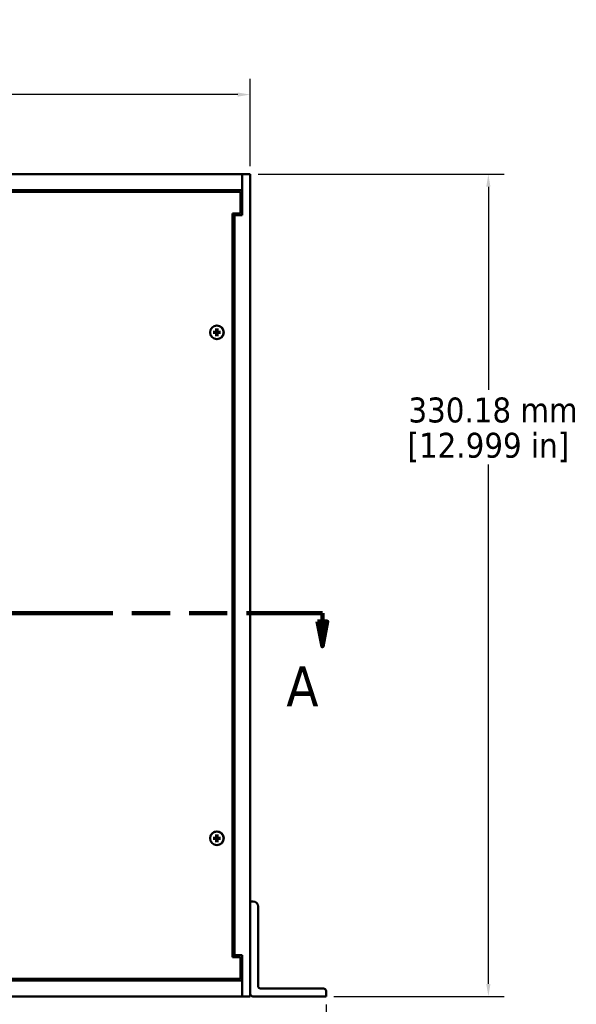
# Model space of a CAD drawing. Header units: millimetres. Extents: x 25 to 1702, y 51 to 1067.
# Tile 5 of 12: x 540 to 764, y 393 to 788. Entities that reach past the tile are written whole.
import ezdxf

# ---------------------------------------------------------------- set-up
doc = ezdxf.new("R2010")
doc.units = ezdxf.units.MM
doc.header["$LTSCALE"] = 2
doc.linetypes.add('DOUBLE_DASH_CHAIN', pattern=[1.2403, 0.6614, -0.0827, 0.1654, -0.0827, 0.1654, -0.0827])
for name, color, linetype, lineweight in [('Dimension (ANSI)', 7, 'Continuous', 25), ('Section Line (ANSI)', 7, 'DOUBLE_DASH_CHAIN', 100), ('Visible (ANSI)', 7, 'Continuous', 50)]:
    doc.layers.add(name, color=color, linetype=linetype, lineweight=lineweight)
doc.styles.add('Label Text (ANSI)', font='tahoma.ttf')
doc.styles.add('Note Text (ANSI)', font='tahoma.ttf')
doc.dimstyles.new('Default - mm (ANSI)', dxfattribs={"dimscale": 2, "dimtxt": 5, "dimasz": 2.5, "dimexe": 3.175, "dimexo": 1.6002, "dimgap": 0.8, "dimtad": 0, "dimtih": 1, "dimtoh": 1, "dimrnd": 1e-08, "dimzin": 0, "dimdsep": 46, "dimtxsty": 'Note Text (ANSI)', "dimcen": 0.09, "dimdle": 10, "dimclrd": 256, "dimclre": 256, "dimclrt": 256, "dimadec": 1, "dimazin": 0, "dimtfac": 0.6096, "dimtofl": 0, "dimtmove": 0, "dimatfit": 3, "dimldrblk": 'Filled-1', "dimfxl": 1, "dimtolj": 1, "dimtzin": 0, "dimlwd": -1, "dimlwe": -1, "dimarcsym": 0})

# ---------------------------------------------------------------- blocks, each defined once
blk = doc.blocks.new('2dTransSection0')
at = {"layer": 'Section Line (ANSI)', "linetype": 'DOUBLE_DASH_CHAIN', "ltscale": 23.192327}
blk.add_line((85.58, 274.85), (330.97, 274.85), dxfattribs=at)
at = {"layer": 'Section Line (ANSI)', "linetype": 'Continuous'}
for p, q in [((315.71, 274.85), (330.97, 274.85)), ((330.97, 274.85), (330.97, 273.18)), ((329.97, 273.18), (330.97, 268.18)), ((331.97, 273.18), (329.97, 273.18)), ((330.97, 273.18), (330.97, 268.18)), ((330.97, 268.18), (331.97, 273.18))]:
    blk.add_line(p, q, dxfattribs=at)
at = {"layer": 'Section Line (ANSI)', "linetype": 'Continuous', "flags": 128}
blk.add_lwpolyline([(329.97, 273.18), (330.97, 268.18), (331.97, 273.18), (329.97, 273.18)], dxfattribs=at)
at = {"layer": 'Section Line (ANSI)'}
blk.add_solid([(329.97, 273.18), (330.97, 268.18), (331.97, 273.18), (329.97, 273.18)], dxfattribs=at)
at = {"layer": 'Section Line (ANSI)', "insert": (323.74, 256.19), "char_height": 8, "attachment_point": 7, "style": 'Label Text (ANSI)'}
blk.add_mtext('A', dxfattribs=at)
blk = doc.blocks.new('*D11')
at = {"layer": 'Defpoints', "color": 0, "transparency": 16777216}
for p in [(180.81, 395.83), (663.42, 395.83), (663.42, 366)]:
    blk.add_point(p, dxfattribs=at)
at = {"layer": 'Dimension (ANSI)', "transparency": 16777216}
for p, q in [((180.81, 392.63), (180.81, 359.65)), ((663.42, 392.63), (663.42, 359.65)), ((185.81, 366), (444.31, 366)), ((658.42, 366), (520.05, 366))]:
    blk.add_line(p, q, dxfattribs=at)
for points in [[(185.81, 366.84), (185.81, 365.17), (180.81, 366)], [(658.42, 366.84), (658.42, 365.17), (663.42, 366)]]:
    blk.add_solid(points, dxfattribs=at)
at = {"layer": 'Dimension (ANSI)', "transparency": 16777216, "char_height": 10, "attachment_point": 5, "style": 'Note Text (ANSI)'}
for s, insert in [('\\A1; 482.61 mm', (482.18, 372.83)), ('\\A1;[19.000 in]', (482.18, 357.86))]:
    blk.add_mtext(s, dxfattribs=dict(at, insert=insert))
blk = doc.blocks.new('Filled-1')
at = {"color": 0}
for p, q in [((0, 0), (-1, 0.333)), ((-1, 0.333), (-1, -0.333)), ((-1, 0), (0, 0)), ((-1, -0.333), (0, 0))]:
    blk.add_line(p, q, dxfattribs=at)
at = {"color": 0, "flags": 128}
blk.add_lwpolyline([(-1, -0.333), (0, 0), (-1, 0.333), (-1, -0.333)], dxfattribs=at)
at = {"color": 0}
blk.add_solid([(-1, -0.333), (0, 0), (-1, 0.333), (-1, -0.333)], dxfattribs=at)
blk = doc.blocks.new('*D12')
at = {"layer": 'Defpoints', "color": 0, "transparency": 16777216}
for p in [(632.94, 726.01), (663.42, 395.83), (728.68, 395.83)]:
    blk.add_point(p, dxfattribs=at)
at = {"layer": 'Dimension (ANSI)', "transparency": 16777216}
for p, q in [((636.14, 726.01), (735.03, 726.01)), ((728.68, 721.01), (728.68, 639.38)), ((728.68, 400.83), (728.68, 609.44)), ((666.62, 395.83), (735.03, 395.83))]:
    blk.add_line(p, q, dxfattribs=at)
for points in [[(727.84, 721.01), (729.51, 721.01), (728.68, 726.01)], [(727.84, 400.83), (729.51, 400.83), (728.68, 395.83)]]:
    blk.add_solid(points, dxfattribs=at)
at = {"layer": 'Dimension (ANSI)', "transparency": 16777216, "char_height": 10, "attachment_point": 5, "style": 'Note Text (ANSI)'}
for s, insert in [('\\A1; 330.18 mm', (728.68, 631.24)), ('\\A1;[12.999 in]', (728.68, 616.27))]:
    blk.add_mtext(s, dxfattribs=dict(at, insert=insert))
blk = doc.blocks.new('*D17')
at = {"layer": 'Defpoints', "color": 0, "transparency": 16777216}
for p in [(632.94, 758.01), (211.29, 726.01), (632.94, 726.01)]:
    blk.add_point(p, dxfattribs=at)
at = {"layer": 'Dimension (ANSI)', "transparency": 16777216}
for p, q in [((211.29, 729.21), (211.29, 764.36)), ((632.94, 729.21), (632.94, 764.36)), ((211.29, 758.01), (186.09, 758.01)), ((627.94, 758.01), (216.29, 758.01))]:
    blk.add_line(p, q, dxfattribs=at)
for points in [[(216.29, 758.84), (216.29, 757.17), (211.29, 758.01)], [(627.94, 758.84), (627.94, 757.17), (632.94, 758.01)]]:
    blk.add_solid(points, dxfattribs=at)
at = {"layer": 'Dimension (ANSI)', "transparency": 16777216, "char_height": 10, "attachment_point": 5, "style": 'Note Text (ANSI)'}
for s, insert in [('\\A1; 421.65 mm', (148.22, 764.82)), ('\\A1;[16.600 in]', (148.22, 749.87))]:
    blk.add_mtext(s, dxfattribs=dict(at, insert=insert))

msp = doc.modelspace()

# ---------------------------------------------------------------- linework, layer by layer
at = {"layer": 'Visible (ANSI)'}
for p, q in [((214.4622, 726.0077), (629.7622, 726.0077)), ((629.7622, 726.0077), (632.9372, 726.0077)), ((629.7622, 726.0077), (629.7622, 719.6577)), ((632.9372, 395.8277), (632.9372, 726.0077)), ((629.7622, 719.6577), (214.4622, 719.6577)), ((629.0122, 718.9177), (215.2122, 718.9177)), ((629.0122, 710.2677), (629.0122, 718.9177)), ((629.7622, 718.3877), (629.0122, 718.3877)), ((629.7622, 709.5077), (629.7622, 719.6577)), ((625.8372, 710.2677), (629.0122, 710.2677)), ((625.8372, 411.5677), (625.8372, 710.2677)), ((625.8372, 709.5077), (626.5872, 709.5077)), ((626.5872, 709.5077), (626.5872, 412.3277)), ((626.5872, 709.5077), (629.7622, 709.5077)), ((618.0373, 662.745), (619.0925, 662.7698)), ((618.0373, 662.2905), (619.0925, 662.2656)), ((619.0932, 662.7421), (618.842, 662.7383)), ((618.842, 662.2971), (619.0932, 662.2934)), ((619.31, 664.0177), (619.2852, 662.9624)), ((619.31, 661.0177), (619.2852, 662.073)), ((619.3167, 663.213), (619.3129, 662.9618)), ((619.3129, 662.0737), (619.3167, 661.8225)), ((619.7616, 662.9618), (619.7578, 663.213)), ((619.7578, 661.8225), (619.7616, 662.0737)), ((619.7645, 664.0177), (619.7893, 662.9624)), ((619.7645, 661.0177), (619.7893, 662.073)), ((620.2325, 662.7383), (619.9813, 662.7421)), ((619.9813, 662.2934), (620.2325, 662.2971)), ((621.0372, 662.745), (619.9819, 662.7698)), ((621.0372, 662.2905), (619.9819, 662.2656)), ((618.0373, 459.545), (619.0925, 459.5698)), ((618.0373, 459.0905), (619.0925, 459.0656)), ((619.0932, 459.5421), (618.842, 459.5383)), ((618.842, 459.0971), (619.0932, 459.0934)), ((619.31, 460.8177), (619.2852, 459.7624)), ((619.31, 457.8177), (619.2852, 458.873)), ((619.3167, 460.013), (619.3129, 459.7618)), ((619.3129, 458.8737), (619.3167, 458.6225)), ((619.7616, 459.7618), (619.7578, 460.013)), ((619.7578, 458.6225), (619.7616, 458.8737)), ((619.7645, 460.8177), (619.7893, 459.7624)), ((619.7645, 457.8177), (619.7893, 458.873)), ((620.2325, 459.5383), (619.9813, 459.5421)), ((619.9813, 459.0934), (620.2325, 459.0971)), ((621.0372, 459.545), (619.9819, 459.5698)), ((621.0372, 459.0905), (619.9819, 459.0656)), ((632.9372, 433.9277), (634.1122, 433.9277)), ((636.1122, 431.9277), (636.1122, 400.0027)), ((625.8372, 412.3277), (626.5872, 412.3277)), ((629.0122, 411.5677), (625.8372, 411.5677)), ((626.5872, 412.3277), (629.7622, 412.3277)), ((629.0122, 402.9177), (629.0122, 411.5677)), ((629.7622, 412.3277), (629.7622, 395.8277)), ((629.0122, 403.4477), (629.7622, 403.4477)), ((214.4622, 402.1777), (629.7622, 402.1777)), ((215.2122, 402.9177), (629.0122, 402.9177)), ((629.7622, 395.8277), (214.4622, 395.8277)), ((629.7622, 395.8277), (632.9372, 395.8277)), ((663.4172, 395.8277), (633.9372, 395.8277)), ((637.1122, 399.0027), (662.4172, 399.0027)), ((663.4172, 398.0027), (663.4172, 395.8277))]:
    msp.add_line(p, q, dxfattribs=at)
at = {"layer": 'Visible (ANSI)', "flags": 128}
for points in [[(618.0373, 662.745), (618.0414, 662.7451), (618.0456, 662.7451), (618.0498, 662.7452), (618.0541, 662.7453), (618.0584, 662.7454), (618.0626, 662.7455), (618.0667, 662.7456), (618.0707, 662.7456), (618.0744, 662.7457), (618.0782, 662.7458), (618.082, 662.7458), (618.0857, 662.7459), (618.0894, 662.7459), (618.093, 662.746), (618.0964, 662.746), (618.0996, 662.746), (618.1027, 662.746), (618.1055, 662.7461), (618.1083, 662.7461), (618.1109, 662.7461), (618.1135, 662.7461), (618.1159, 662.7461), (618.1182, 662.746), (618.1202, 662.746)], [(618.1202, 662.2894), (618.1182, 662.2894), (618.1159, 662.2894), (618.1135, 662.2894), (618.1109, 662.2894), (618.1083, 662.2894), (618.1055, 662.2894), (618.1027, 662.2894), (618.0996, 662.2894), (618.0964, 662.2894), (618.093, 662.2895), (618.0894, 662.2895), (618.0857, 662.2896), (618.082, 662.2896), (618.0782, 662.2897), (618.0744, 662.2897), (618.0707, 662.2898), (618.0667, 662.2899), (618.0626, 662.2899), (618.0584, 662.29), (618.0541, 662.2901), (618.0498, 662.2902), (618.0456, 662.2903), (618.0414, 662.2904), (618.0373, 662.2905)], [(618.842, 662.7383), (618.8203, 662.7385), (618.798, 662.7387), (618.7752, 662.739), (618.7519, 662.7392), (618.728, 662.7395), (618.7034, 662.7397), (618.6783, 662.74), (618.6524, 662.7402), (618.6259, 662.7405), (618.5987, 662.7408), (618.5707, 662.7411), (618.5419, 662.7414), (618.5123, 662.7417), (618.4818, 662.7421), (618.4505, 662.7424), (618.4182, 662.7428), (618.3849, 662.7431), (618.3506, 662.7435), (618.3153, 662.7439), (618.2788, 662.7443), (618.2411, 662.7447), (618.2021, 662.7451), (618.1619, 662.7456), (618.1203, 662.746)], [(618.1203, 662.2894), (618.1619, 662.2899), (618.2021, 662.2903), (618.2411, 662.2907), (618.2788, 662.2911), (618.3153, 662.2916), (618.3506, 662.2919), (618.3849, 662.2923), (618.4182, 662.2927), (618.4505, 662.293), (618.4818, 662.2934), (618.5123, 662.2937), (618.5419, 662.294), (618.5707, 662.2943), (618.5987, 662.2946), (618.6259, 662.2949), (618.6524, 662.2952), (618.6783, 662.2955), (618.7034, 662.2957), (618.728, 662.296), (618.7519, 662.2962), (618.7752, 662.2965), (618.798, 662.2967), (618.8203, 662.2969), (618.842, 662.2971)], [(619.3129, 662.9618), (619.3123, 662.948), (619.3108, 662.9344), (619.3086, 662.9212), (619.3055, 662.908), (619.3015, 662.8946), (619.2965, 662.881), (619.2905, 662.8675), (619.2835, 662.8543), (619.2756, 662.8416), (619.2669, 662.8294), (619.2575, 662.8179), (619.2476, 662.8073), (619.237, 662.7974), (619.2256, 662.7881), (619.2134, 662.7794), (619.2006, 662.7715), (619.1874, 662.7645), (619.174, 662.7585), (619.1604, 662.7535), (619.1469, 662.7495), (619.1338, 662.7464), (619.1205, 662.7442), (619.1069, 662.7427), (619.0932, 662.7421)], [(619.0932, 662.2934), (619.1069, 662.2927), (619.1205, 662.2913), (619.1338, 662.289), (619.1469, 662.286), (619.1604, 662.2819), (619.174, 662.2769), (619.1874, 662.2709), (619.2006, 662.264), (619.2134, 662.2561), (619.2256, 662.2474), (619.237, 662.238), (619.2476, 662.2281), (619.2575, 662.2175), (619.2669, 662.206), (619.2756, 662.1939), (619.2835, 662.1811), (619.2905, 662.1679), (619.2965, 662.1544), (619.3015, 662.1409), (619.3055, 662.1274), (619.3086, 662.1142), (619.3108, 662.101), (619.3123, 662.0874), (619.3129, 662.0737)], [(619.3089, 663.9347), (619.3089, 663.9368), (619.3089, 663.939), (619.3089, 663.9414), (619.3089, 663.944), (619.3089, 663.9467), (619.3089, 663.9495), (619.3089, 663.9523), (619.3089, 663.9553), (619.309, 663.9586), (619.309, 663.962), (619.309, 663.9656), (619.3091, 663.9692), (619.3091, 663.973), (619.3092, 663.9768), (619.3093, 663.9805), (619.3093, 663.9843), (619.3094, 663.9882), (619.3095, 663.9923), (619.3095, 663.9965), (619.3096, 664.0008), (619.3097, 664.0051), (619.3098, 664.0094), (619.3099, 664.0136), (619.31, 664.0177)], [(619.3089, 663.9347), (619.3094, 663.8931), (619.3098, 663.8528), (619.3103, 663.8139), (619.3107, 663.7762), (619.3111, 663.7397), (619.3115, 663.7043), (619.3118, 663.67), (619.3122, 663.6368), (619.3126, 663.6045), (619.3129, 663.5731), (619.3132, 663.5427), (619.3135, 663.5131), (619.3138, 663.4843), (619.3141, 663.4563), (619.3144, 663.4291), (619.3147, 663.4025), (619.315, 663.3767), (619.3152, 663.3515), (619.3155, 663.327), (619.3157, 663.3031), (619.316, 663.2797), (619.3162, 663.2569), (619.3164, 663.2347), (619.3167, 663.213)], [(619.3167, 661.8225), (619.3164, 661.8007), (619.3162, 661.7785), (619.316, 661.7557), (619.3157, 661.7324), (619.3155, 661.7084), (619.3152, 661.6839), (619.315, 661.6587), (619.3147, 661.6329), (619.3144, 661.6064), (619.3141, 661.5791), (619.3138, 661.5511), (619.3135, 661.5224), (619.3132, 661.4928), (619.3129, 661.4623), (619.3126, 661.431), (619.3122, 661.3987), (619.3118, 661.3654), (619.3115, 661.3311), (619.3111, 661.2957), (619.3107, 661.2592), (619.3103, 661.2216), (619.3098, 661.1826), (619.3094, 661.1424), (619.3089, 661.1007)], [(619.31, 661.0177), (619.3099, 661.0218), (619.3098, 661.026), (619.3097, 661.0303), (619.3096, 661.0346), (619.3095, 661.0389), (619.3095, 661.0431), (619.3094, 661.0472), (619.3093, 661.0512), (619.3093, 661.0549), (619.3092, 661.0587), (619.3091, 661.0624), (619.3091, 661.0662), (619.309, 661.0699), (619.309, 661.0734), (619.309, 661.0769), (619.3089, 661.0801), (619.3089, 661.0831), (619.3089, 661.086), (619.3089, 661.0887), (619.3089, 661.0914), (619.3089, 661.094), (619.3089, 661.0964), (619.3089, 661.0987), (619.3089, 661.1007)], [(619.7578, 663.213), (619.758, 663.2347), (619.7583, 663.2569), (619.7585, 663.2797), (619.7587, 663.3031), (619.759, 663.327), (619.7592, 663.3515), (619.7595, 663.3767), (619.7598, 663.4025), (619.7601, 663.4291), (619.7603, 663.4563), (619.7606, 663.4843), (619.7609, 663.5131), (619.7613, 663.5427), (619.7616, 663.5731), (619.7619, 663.6045), (619.7623, 663.6368), (619.7626, 663.67), (619.763, 663.7043), (619.7634, 663.7397), (619.7638, 663.7762), (619.7642, 663.8139), (619.7647, 663.8528), (619.7651, 663.8931), (619.7656, 663.9347)], [(619.7656, 661.1007), (619.7651, 661.1424), (619.7647, 661.1826), (619.7642, 661.2216), (619.7638, 661.2592), (619.7634, 661.2957), (619.763, 661.3311), (619.7626, 661.3654), (619.7623, 661.3987), (619.7619, 661.431), (619.7616, 661.4623), (619.7613, 661.4928), (619.7609, 661.5224), (619.7606, 661.5511), (619.7603, 661.5791), (619.7601, 661.6064), (619.7598, 661.6329), (619.7595, 661.6587), (619.7592, 661.6839), (619.759, 661.7084), (619.7587, 661.7324), (619.7585, 661.7557), (619.7583, 661.7785), (619.758, 661.8007), (619.7578, 661.8225)], [(619.9813, 662.7421), (619.9675, 662.7427), (619.954, 662.7442), (619.9407, 662.7464), (619.9275, 662.7495), (619.9141, 662.7535), (619.9005, 662.7585), (619.8871, 662.7645), (619.8739, 662.7715), (619.8611, 662.7794), (619.8489, 662.7881), (619.8375, 662.7974), (619.8269, 662.8073), (619.817, 662.8179), (619.8076, 662.8294), (619.7989, 662.8416), (619.791, 662.8543), (619.784, 662.8675), (619.778, 662.881), (619.773, 662.8946), (619.769, 662.908), (619.7659, 662.9212), (619.7637, 662.9344), (619.7622, 662.948), (619.7616, 662.9618)], [(619.7616, 662.0737), (619.7622, 662.0874), (619.7637, 662.101), (619.7659, 662.1142), (619.769, 662.1274), (619.773, 662.1409), (619.778, 662.1544), (619.784, 662.1679), (619.791, 662.1811), (619.7989, 662.1939), (619.8076, 662.206), (619.817, 662.2175), (619.8269, 662.2281), (619.8375, 662.238), (619.8489, 662.2474), (619.8611, 662.2561), (619.8739, 662.264), (619.8871, 662.2709), (619.9005, 662.2769), (619.9141, 662.2819), (619.9275, 662.286), (619.9407, 662.289), (619.954, 662.2913), (619.9675, 662.2927), (619.9813, 662.2934)], [(619.7645, 664.0177), (619.7646, 664.0136), (619.7647, 664.0094), (619.7648, 664.0051), (619.7649, 664.0008), (619.7649, 663.9965), (619.765, 663.9923), (619.7651, 663.9882), (619.7652, 663.9843), (619.7652, 663.9805), (619.7653, 663.9768), (619.7653, 663.973), (619.7654, 663.9692), (619.7654, 663.9656), (619.7655, 663.962), (619.7655, 663.9586), (619.7655, 663.9553), (619.7656, 663.9523), (619.7656, 663.9495), (619.7656, 663.9467), (619.7656, 663.944), (619.7656, 663.9414), (619.7656, 663.939), (619.7656, 663.9368), (619.7656, 663.9347)], [(619.7656, 661.1007), (619.7656, 661.0987), (619.7656, 661.0964), (619.7656, 661.094), (619.7656, 661.0914), (619.7656, 661.0887), (619.7656, 661.086), (619.7656, 661.0831), (619.7655, 661.0801), (619.7655, 661.0769), (619.7655, 661.0734), (619.7654, 661.0699), (619.7654, 661.0662), (619.7653, 661.0624), (619.7653, 661.0587), (619.7652, 661.0549), (619.7652, 661.0512), (619.7651, 661.0472), (619.765, 661.0431), (619.7649, 661.0389), (619.7649, 661.0346), (619.7648, 661.0303), (619.7647, 661.026), (619.7646, 661.0218), (619.7645, 661.0177)], [(620.9542, 662.746), (620.9126, 662.7456), (620.8723, 662.7451), (620.8334, 662.7447), (620.7957, 662.7443), (620.7592, 662.7439), (620.7238, 662.7435), (620.6895, 662.7431), (620.6563, 662.7428), (620.624, 662.7424), (620.5927, 662.7421), (620.5622, 662.7417), (620.5326, 662.7414), (620.5038, 662.7411), (620.4758, 662.7408), (620.4486, 662.7405), (620.4221, 662.7402), (620.3962, 662.74), (620.3711, 662.7397), (620.3465, 662.7395), (620.3226, 662.7392), (620.2992, 662.739), (620.2765, 662.7387), (620.2542, 662.7385), (620.2325, 662.7383)], [(620.2325, 662.2971), (620.2542, 662.2969), (620.2765, 662.2967), (620.2992, 662.2965), (620.3226, 662.2962), (620.3465, 662.296), (620.3711, 662.2957), (620.3962, 662.2955), (620.4221, 662.2952), (620.4486, 662.2949), (620.4758, 662.2946), (620.5038, 662.2943), (620.5326, 662.294), (620.5622, 662.2937), (620.5927, 662.2934), (620.624, 662.293), (620.6563, 662.2927), (620.6895, 662.2923), (620.7238, 662.2919), (620.7592, 662.2916), (620.7957, 662.2911), (620.8334, 662.2907), (620.8723, 662.2903), (620.9126, 662.2899), (620.9542, 662.2894)], [(620.9543, 662.746), (620.9563, 662.746), (620.9586, 662.7461), (620.961, 662.7461), (620.9635, 662.7461), (620.9662, 662.7461), (620.969, 662.7461), (620.9718, 662.746), (620.9748, 662.746), (620.9781, 662.746), (620.9815, 662.746), (620.9851, 662.7459), (620.9888, 662.7459), (620.9925, 662.7458), (620.9963, 662.7458), (621, 662.7457), (621.0038, 662.7456), (621.0077, 662.7456), (621.0118, 662.7455), (621.0161, 662.7454), (621.0203, 662.7453), (621.0246, 662.7452), (621.0289, 662.7451), (621.0331, 662.7451), (621.0372, 662.745)], [(621.0372, 662.2905), (621.0331, 662.2904), (621.0289, 662.2903), (621.0246, 662.2902), (621.0203, 662.2901), (621.0161, 662.29), (621.0118, 662.2899), (621.0077, 662.2899), (621.0038, 662.2898), (621, 662.2897), (620.9963, 662.2897), (620.9925, 662.2896), (620.9888, 662.2896), (620.9851, 662.2895), (620.9815, 662.2895), (620.9781, 662.2894), (620.9748, 662.2894), (620.9718, 662.2894), (620.969, 662.2894), (620.9662, 662.2894), (620.9635, 662.2894), (620.961, 662.2894), (620.9586, 662.2894), (620.9563, 662.2894), (620.9543, 662.2894)], [(618.0373, 459.545), (618.0414, 459.5451), (618.0456, 459.5451), (618.0498, 459.5452), (618.0541, 459.5453), (618.0584, 459.5454), (618.0626, 459.5455), (618.0667, 459.5456), (618.0707, 459.5456), (618.0744, 459.5457), (618.0782, 459.5458), (618.082, 459.5458), (618.0857, 459.5459), (618.0894, 459.5459), (618.093, 459.546), (618.0964, 459.546), (618.0996, 459.546), (618.1027, 459.546), (618.1055, 459.5461), (618.1083, 459.5461), (618.1109, 459.5461), (618.1135, 459.5461), (618.1159, 459.5461), (618.1182, 459.546), (618.1202, 459.546)], [(618.1202, 459.0894), (618.1182, 459.0894), (618.1159, 459.0894), (618.1135, 459.0894), (618.1109, 459.0894), (618.1083, 459.0894), (618.1055, 459.0894), (618.1027, 459.0894), (618.0996, 459.0894), (618.0964, 459.0894), (618.093, 459.0895), (618.0894, 459.0895), (618.0857, 459.0896), (618.082, 459.0896), (618.0782, 459.0897), (618.0744, 459.0897), (618.0707, 459.0898), (618.0667, 459.0899), (618.0626, 459.0899), (618.0584, 459.09), (618.0541, 459.0901), (618.0498, 459.0902), (618.0456, 459.0903), (618.0414, 459.0904), (618.0373, 459.0905)], [(618.842, 459.5383), (618.8203, 459.5385), (618.798, 459.5387), (618.7752, 459.539), (618.7519, 459.5392), (618.728, 459.5395), (618.7034, 459.5397), (618.6783, 459.54), (618.6524, 459.5402), (618.6259, 459.5405), (618.5987, 459.5408), (618.5707, 459.5411), (618.5419, 459.5414), (618.5123, 459.5417), (618.4818, 459.5421), (618.4505, 459.5424), (618.4182, 459.5428), (618.3849, 459.5431), (618.3506, 459.5435), (618.3153, 459.5439), (618.2788, 459.5443), (618.2411, 459.5447), (618.2021, 459.5451), (618.1619, 459.5456), (618.1203, 459.546)], [(618.1203, 459.0894), (618.1619, 459.0899), (618.2021, 459.0903), (618.2411, 459.0907), (618.2788, 459.0911), (618.3153, 459.0916), (618.3506, 459.0919), (618.3849, 459.0923), (618.4182, 459.0927), (618.4505, 459.093), (618.4818, 459.0934), (618.5123, 459.0937), (618.5419, 459.094), (618.5707, 459.0943), (618.5987, 459.0946), (618.6259, 459.0949), (618.6524, 459.0952), (618.6783, 459.0955), (618.7034, 459.0957), (618.728, 459.096), (618.7519, 459.0962), (618.7752, 459.0965), (618.798, 459.0967), (618.8203, 459.0969), (618.842, 459.0971)], [(619.3129, 459.7618), (619.3123, 459.748), (619.3108, 459.7344), (619.3086, 459.7212), (619.3055, 459.708), (619.3015, 459.6946), (619.2965, 459.681), (619.2905, 459.6675), (619.2835, 459.6543), (619.2756, 459.6416), (619.2669, 459.6294), (619.2575, 459.6179), (619.2476, 459.6073), (619.237, 459.5974), (619.2256, 459.5881), (619.2134, 459.5794), (619.2006, 459.5715), (619.1874, 459.5645), (619.174, 459.5585), (619.1604, 459.5535), (619.1469, 459.5495), (619.1338, 459.5464), (619.1205, 459.5442), (619.1069, 459.5427), (619.0932, 459.5421)], [(619.0932, 459.0934), (619.1069, 459.0927), (619.1205, 459.0913), (619.1338, 459.089), (619.1469, 459.086), (619.1604, 459.0819), (619.174, 459.0769), (619.1874, 459.0709), (619.2006, 459.064), (619.2134, 459.0561), (619.2256, 459.0474), (619.237, 459.038), (619.2476, 459.0281), (619.2575, 459.0175), (619.2669, 459.006), (619.2756, 458.9939), (619.2835, 458.9811), (619.2905, 458.9679), (619.2965, 458.9544), (619.3015, 458.9409), (619.3055, 458.9274), (619.3086, 458.9142), (619.3108, 458.901), (619.3123, 458.8874), (619.3129, 458.8737)], [(619.3089, 460.7347), (619.3089, 460.7368), (619.3089, 460.739), (619.3089, 460.7414), (619.3089, 460.744), (619.3089, 460.7467), (619.3089, 460.7495), (619.3089, 460.7523), (619.3089, 460.7553), (619.309, 460.7586), (619.309, 460.762), (619.309, 460.7656), (619.3091, 460.7692), (619.3091, 460.773), (619.3092, 460.7768), (619.3093, 460.7805), (619.3093, 460.7843), (619.3094, 460.7882), (619.3095, 460.7923), (619.3095, 460.7965), (619.3096, 460.8008), (619.3097, 460.8051), (619.3098, 460.8094), (619.3099, 460.8136), (619.31, 460.8177)], [(619.3089, 460.7347), (619.3094, 460.6931), (619.3098, 460.6528), (619.3103, 460.6139), (619.3107, 460.5762), (619.3111, 460.5397), (619.3115, 460.5043), (619.3118, 460.47), (619.3122, 460.4368), (619.3126, 460.4045), (619.3129, 460.3731), (619.3132, 460.3427), (619.3135, 460.3131), (619.3138, 460.2843), (619.3141, 460.2563), (619.3144, 460.2291), (619.3147, 460.2025), (619.315, 460.1767), (619.3152, 460.1515), (619.3155, 460.127), (619.3157, 460.1031), (619.316, 460.0797), (619.3162, 460.0569), (619.3164, 460.0347), (619.3167, 460.013)], [(619.7578, 460.013), (619.758, 460.0347), (619.7583, 460.0569), (619.7585, 460.0797), (619.7587, 460.1031), (619.759, 460.127), (619.7592, 460.1515), (619.7595, 460.1767), (619.7598, 460.2025), (619.7601, 460.2291), (619.7603, 460.2563), (619.7606, 460.2843), (619.7609, 460.3131), (619.7613, 460.3427), (619.7616, 460.3731), (619.7619, 460.4045), (619.7623, 460.4368), (619.7626, 460.47), (619.763, 460.5043), (619.7634, 460.5397), (619.7638, 460.5762), (619.7642, 460.6139), (619.7647, 460.6528), (619.7651, 460.6931), (619.7656, 460.7347)], [(619.9813, 459.5421), (619.9675, 459.5427), (619.954, 459.5442), (619.9407, 459.5464), (619.9275, 459.5495), (619.9141, 459.5535), (619.9005, 459.5585), (619.8871, 459.5645), (619.8739, 459.5715), (619.8611, 459.5794), (619.8489, 459.5881), (619.8375, 459.5974), (619.8269, 459.6073), (619.817, 459.6179), (619.8076, 459.6294), (619.7989, 459.6416), (619.791, 459.6543), (619.784, 459.6675), (619.778, 459.681), (619.773, 459.6946), (619.769, 459.708), (619.7659, 459.7212), (619.7637, 459.7344), (619.7622, 459.748), (619.7616, 459.7618)], [(619.7616, 458.8737), (619.7622, 458.8874), (619.7637, 458.901), (619.7659, 458.9142), (619.769, 458.9274), (619.773, 458.9409), (619.778, 458.9544), (619.784, 458.9679), (619.791, 458.9811), (619.7989, 458.9939), (619.8076, 459.006), (619.817, 459.0175), (619.8269, 459.0281), (619.8375, 459.038), (619.8489, 459.0474), (619.8611, 459.0561), (619.8739, 459.064), (619.8871, 459.0709), (619.9005, 459.0769), (619.9141, 459.0819), (619.9275, 459.086), (619.9407, 459.089), (619.954, 459.0913), (619.9675, 459.0927), (619.9813, 459.0934)], [(619.7645, 460.8177), (619.7646, 460.8136), (619.7647, 460.8094), (619.7648, 460.8051), (619.7649, 460.8008), (619.7649, 460.7965), (619.765, 460.7923), (619.7651, 460.7882), (619.7652, 460.7843), (619.7652, 460.7805), (619.7653, 460.7768), (619.7653, 460.773), (619.7654, 460.7692), (619.7654, 460.7656), (619.7655, 460.762), (619.7655, 460.7586), (619.7655, 460.7553), (619.7656, 460.7523), (619.7656, 460.7495), (619.7656, 460.7467), (619.7656, 460.744), (619.7656, 460.7414), (619.7656, 460.739), (619.7656, 460.7368), (619.7656, 460.7347)], [(620.9542, 459.546), (620.9126, 459.5456), (620.8723, 459.5451), (620.8334, 459.5447), (620.7957, 459.5443), (620.7592, 459.5439), (620.7238, 459.5435), (620.6895, 459.5431), (620.6563, 459.5428), (620.624, 459.5424), (620.5927, 459.5421), (620.5622, 459.5417), (620.5326, 459.5414), (620.5038, 459.5411), (620.4758, 459.5408), (620.4486, 459.5405), (620.4221, 459.5402), (620.3962, 459.54), (620.3711, 459.5397), (620.3465, 459.5395), (620.3226, 459.5392), (620.2992, 459.539), (620.2765, 459.5387), (620.2542, 459.5385), (620.2325, 459.5383)], [(620.2325, 459.0971), (620.2542, 459.0969), (620.2765, 459.0967), (620.2992, 459.0965), (620.3226, 459.0962), (620.3465, 459.096), (620.3711, 459.0957), (620.3962, 459.0955), (620.4221, 459.0952), (620.4486, 459.0949), (620.4758, 459.0946), (620.5038, 459.0943), (620.5326, 459.094), (620.5622, 459.0937), (620.5927, 459.0934), (620.624, 459.093), (620.6563, 459.0927), (620.6895, 459.0923), (620.7238, 459.0919), (620.7592, 459.0916), (620.7957, 459.0911), (620.8334, 459.0907), (620.8723, 459.0903), (620.9126, 459.0899), (620.9542, 459.0894)], [(620.9543, 459.546), (620.9563, 459.546), (620.9586, 459.5461), (620.961, 459.5461), (620.9635, 459.5461), (620.9662, 459.5461), (620.969, 459.5461), (620.9718, 459.546), (620.9748, 459.546), (620.9781, 459.546), (620.9815, 459.546), (620.9851, 459.5459), (620.9888, 459.5459), (620.9925, 459.5458), (620.9963, 459.5458), (621, 459.5457), (621.0038, 459.5456), (621.0077, 459.5456), (621.0118, 459.5455), (621.0161, 459.5454), (621.0203, 459.5453), (621.0246, 459.5452), (621.0289, 459.5451), (621.0331, 459.5451), (621.0372, 459.545)], [(621.0372, 459.0905), (621.0331, 459.0904), (621.0289, 459.0903), (621.0246, 459.0902), (621.0203, 459.0901), (621.0161, 459.09), (621.0118, 459.0899), (621.0077, 459.0899), (621.0038, 459.0898), (621, 459.0897), (620.9963, 459.0897), (620.9925, 459.0896), (620.9888, 459.0896), (620.9851, 459.0895), (620.9815, 459.0895), (620.9781, 459.0894), (620.9748, 459.0894), (620.9718, 459.0894), (620.969, 459.0894), (620.9662, 459.0894), (620.9635, 459.0894), (620.961, 459.0894), (620.9586, 459.0894), (620.9563, 459.0894), (620.9543, 459.0894)], [(619.3167, 458.6225), (619.3164, 458.6007), (619.3162, 458.5785), (619.316, 458.5557), (619.3157, 458.5324), (619.3155, 458.5084), (619.3152, 458.4839), (619.315, 458.4587), (619.3147, 458.4329), (619.3144, 458.4064), (619.3141, 458.3791), (619.3138, 458.3511), (619.3135, 458.3224), (619.3132, 458.2928), (619.3129, 458.2623), (619.3126, 458.231), (619.3122, 458.1987), (619.3118, 458.1654), (619.3115, 458.1311), (619.3111, 458.0957), (619.3107, 458.0592), (619.3103, 458.0216), (619.3098, 457.9826), (619.3094, 457.9424), (619.3089, 457.9007)], [(619.31, 457.8177), (619.3099, 457.8218), (619.3098, 457.826), (619.3097, 457.8303), (619.3096, 457.8346), (619.3095, 457.8389), (619.3095, 457.8431), (619.3094, 457.8472), (619.3093, 457.8512), (619.3093, 457.8549), (619.3092, 457.8587), (619.3091, 457.8624), (619.3091, 457.8662), (619.309, 457.8699), (619.309, 457.8734), (619.309, 457.8769), (619.3089, 457.8801), (619.3089, 457.8831), (619.3089, 457.886), (619.3089, 457.8887), (619.3089, 457.8914), (619.3089, 457.894), (619.3089, 457.8964), (619.3089, 457.8987), (619.3089, 457.9007)], [(619.7656, 457.9007), (619.7651, 457.9424), (619.7647, 457.9826), (619.7642, 458.0216), (619.7638, 458.0592), (619.7634, 458.0957), (619.763, 458.1311), (619.7626, 458.1654), (619.7623, 458.1987), (619.7619, 458.231), (619.7616, 458.2623), (619.7613, 458.2928), (619.7609, 458.3224), (619.7606, 458.3511), (619.7603, 458.3791), (619.7601, 458.4064), (619.7598, 458.4329), (619.7595, 458.4587), (619.7592, 458.4839), (619.759, 458.5084), (619.7587, 458.5324), (619.7585, 458.5557), (619.7583, 458.5785), (619.758, 458.6007), (619.7578, 458.6225)], [(619.7656, 457.9007), (619.7656, 457.8987), (619.7656, 457.8964), (619.7656, 457.894), (619.7656, 457.8914), (619.7656, 457.8887), (619.7656, 457.886), (619.7656, 457.8831), (619.7655, 457.8801), (619.7655, 457.8769), (619.7655, 457.8734), (619.7654, 457.8699), (619.7654, 457.8662), (619.7653, 457.8624), (619.7653, 457.8587), (619.7652, 457.8549), (619.7652, 457.8512), (619.7651, 457.8472), (619.765, 457.8431), (619.7649, 457.8389), (619.7649, 457.8346), (619.7648, 457.8303), (619.7647, 457.826), (619.7646, 457.8218), (619.7645, 457.8177)]]:
    msp.add_lwpolyline(points, dxfattribs=at)
at = {"layer": 'Visible (ANSI)'}
for centre, radius in [((619.5372, 662.5177), 2.75), ((619.5372, 662.5177), 2.7146), ((619.5372, 459.3177), 2.75), ((619.5372, 459.3177), 2.7146)]:
    msp.add_circle(centre, radius, dxfattribs=at)
for centre, radius, start, end in [((619.5372, 662.5177), 0.7294, 162.39692, 197.60308), ((619.0879, 662.9671), 0.1973, 271.348178, 358.651822), ((619.0879, 662.0684), 0.1973, 1.348178, 88.651822), ((619.5372, 662.5177), 0.7294, 72.39692, 107.60308), ((619.5372, 662.5177), 0.7294, 252.39692, 287.60308), ((619.9866, 662.9671), 0.1973, 181.348178, 268.651822), ((619.9866, 662.0684), 0.1973, 91.348178, 178.651822), ((619.5372, 662.5177), 0.7294, 342.39692, 17.60308), ((619.5372, 459.3177), 0.7294, 162.39692, 197.60308), ((619.0879, 459.7671), 0.1973, 271.348178, 358.651822), ((619.0879, 458.8684), 0.1973, 1.348178, 88.651822), ((619.5372, 459.3177), 0.7294, 72.39692, 107.60308), ((619.9866, 459.7671), 0.1973, 181.348178, 268.651822), ((619.9866, 458.8684), 0.1973, 91.348178, 178.651822), ((619.5372, 459.3177), 0.7294, 342.39692, 17.60308), ((619.5372, 459.3177), 0.7294, 252.39692, 287.60308), ((634.1122, 431.9277), 2, 0, 90), ((637.1122, 400.0027), 1, 180, 270), ((633.9372, 396.8277), 1, 180, 270), ((662.4172, 398.0027), 1, 0, 90)]:
    msp.add_arc(centre, radius, start, end, dxfattribs=at)

# ---------------------------------------------------------------- block references
at = {"layer": 'Section Line (ANSI)', "xscale": 2, "yscale": 2, "zscale": 2}
msp.add_blockref('2dTransSection0', (0, 0), dxfattribs=at)

# ---------------------------------------------------------------- dimensions: what is measured, and where the dimension line sits
at = {"layer": 'Dimension (ANSI)'}
for base, p1, p2, angle, text, override, picture, middle in [((632.9372, 758.0077), (211.2872, 726.0077), (632.9372, 726.0077), 180, ' <> mm\\X[16.600 in]', {"dimgap": 0.8, "dimtih": 0, "dimtoh": 0, "dimdec": 2, "dimpost": '', "dimtol": 0, "dimlim": 0, "dimtp": 0, "dimtm": 0, "dimtdec": 2, "dimatfit": 2}, '*D17', (148.2161, 758.0077)), ((728.6772, 395.8277), (632.9372, 726.0077), (663.4172, 395.8277), 90, ' <> mm\\X[12.999 in]', {"dimgap": 0.8, "dimdec": 2, "dimpost": '', "dimtol": 0, "dimlim": 0, "dimtp": 0, "dimtm": 0, "dimtdec": 2, "dimatfit": 1}, '*D12', (728.6772, 624.4077)), ((663.4172, 366.0027), (180.8072, 395.8277), (663.4172, 395.8277), 180, ' <> mm\\X[19.000 in]', {"dimgap": 0.8, "dimtih": 0, "dimtoh": 0, "dimdec": 2, "dimpost": '', "dimtol": 0, "dimlim": 0, "dimtp": 0, "dimtm": 0, "dimtdec": 2, "dimatfit": 1}, '*D11', (482.182, 366.0027))]:
    dim = msp.add_linear_dim(base=base, p1=p1, p2=p2, angle=angle, text=text, dimstyle='Default - mm (ANSI)', override=override, dxfattribs=at)
    dim.commit()
    dim.dimension.update_dxf_attribs({"geometry": picture, "text_midpoint": middle, "dimtype": 160})

doc.saveas('drawing.dxf')
